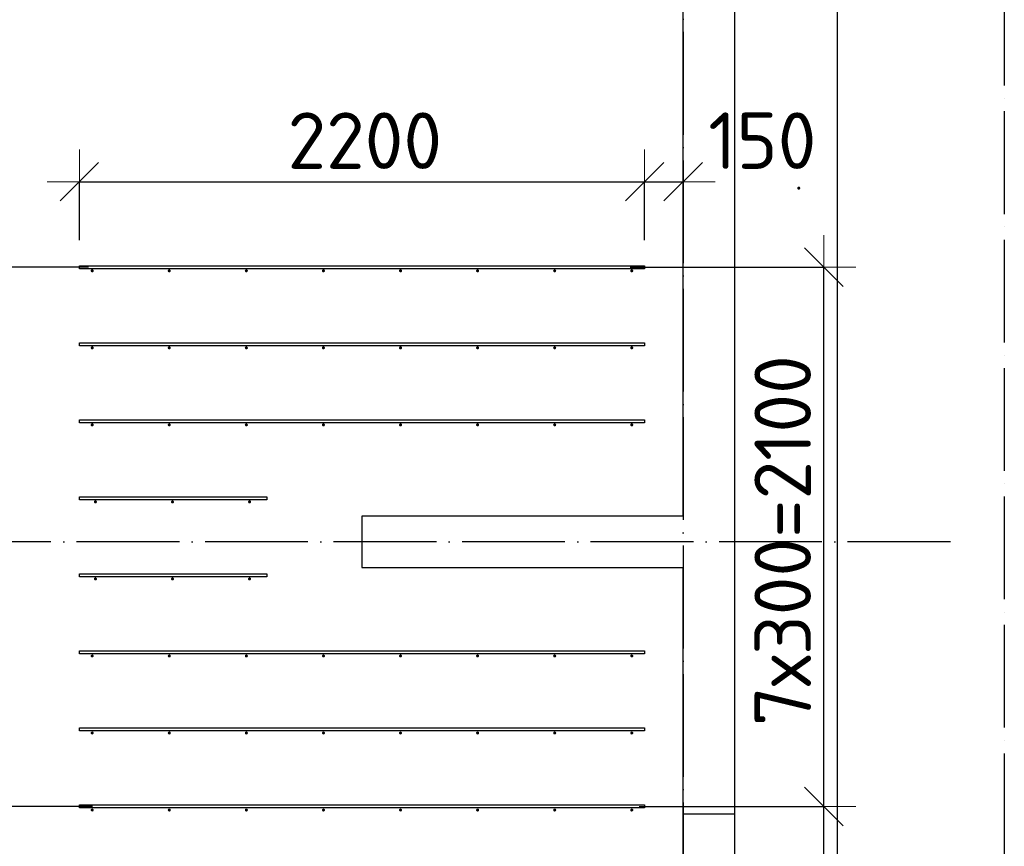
# Model space of a CAD drawing. Header units: millimetres. Extents: x -3483 to 105345, y -283423 to 72284.
# Tile 108 of 155: x 91318 to 95150, y 23915 to 27134. Entities that reach past the tile are written whole.
import ezdxf

# ---------------------------------------------------------------- set-up
doc = ezdxf.new("R2010")
doc.units = ezdxf.units.MM
doc.header["$PDMODE"] = 65
for name, pattern in [('______11', [500, 400, -50, 0, -50]), ('______2', [270, 200, -70]), ('______5', [1100, 800, -100, 100, -100])]:
    doc.linetypes.add(name, pattern=pattern)
for name, color, linetype, lineweight in [('Арм.стержн. Доп. арматура', 180, 'Continuous', 35), ('Размерная линия_ общее', 7, 'Continuous', 13), ('Стена_ общее', 7, 'Continuous', 35), ('Фундамент_ общее', 7, 'Continuous', 35)]:
    doc.layers.add(name, color=color, linetype=linetype, lineweight=lineweight)
doc.layers.add('Арм.стержн. Фиксатор', color=7, linetype='Continuous', lineweight=35, true_color=0x501e0f)
doc.layers.add('Осевая линия_ общее', color=7, linetype='______5', lineweight=13, true_color=0xa0a0a0)
doc.styles.add('ISOCPEUR', font='ISOCPEUR')
doc.dimstyles.new('DIMSTYLE_4', dxfattribs={"dimtxt": 220, "dimasz": 250, "dimexe": 0, "dimexo": 0, "dimgap": 110, "dimtad": 2, "dimdec": 0, "dimrnd": 5, "dimzin": 12, "dimdsep": 46, "dimtxsty": 'ISOCPEUR', "dimblk1": 'ALL_ML_STRICH', "dimblk2": 'ALL_ML_STRICH', "dimsah": 1, "dimcen": 0, "dimclrd": 7, "dimclre": 256, "dimclrt": 7, "dimadec": 0, "dimazin": 0, "dimtfac": 1, "dimtdec": 0, "dimtix": 1, "dimtmove": 2, "dimatfit": 3, "dimfxl": 0, "dimtzin": 0, "dimlwd": 0, "dimlwe": -3, "dimarcsym": 0})
doc.dimstyles.new('DIMSTYLE_5', dxfattribs={"dimtxt": 220, "dimasz": 250, "dimexe": 0, "dimexo": 0, "dimgap": 110, "dimtad": 2, "dimdec": 0, "dimrnd": 5, "dimzin": 12, "dimdsep": 46, "dimtxsty": 'ISOCPEUR', "dimblk1": 'ALL_ML_STRICH', "dimblk2": 'ALL_ML_STRICH', "dimsah": 1, "dimcen": 0, "dimclrd": 7, "dimclre": 256, "dimclrt": 7, "dimadec": 0, "dimazin": 0, "dimtfac": 1, "dimtdec": 0, "dimtix": 1, "dimtmove": 2, "dimatfit": 3, "dimfxl": 0, "dimtvp": 1.2, "dimtzin": 0, "dimlwd": 0, "dimlwe": -3, "dimarcsym": 0})

# ---------------------------------------------------------------- blocks, each defined once
blk = doc.blocks.new('СЛОЖНЫЙ_ОБЪЕКТ_2')
at = {"layer": 'Стена_ общее', "color": 9, "linetype": 'Continuous', "lineweight": -3, "true_color": 0xc7c7c7, "transparency": 33554687}
for p, q in [((93900, 25200), (93900, 31590)), ((94100, 31590), (94100, 21886.4)), ((92650, 25200), (92650, 25000)), ((93900, 25200), (92650, 25200)), ((92650, 25000), (93900, 25000)), ((93900, 21900), (93900, 25000))]:
    blk.add_line(p, q, dxfattribs=at)
at = {"layer": 'Стена_ общее', "color": 9, "linetype": '______2', "lineweight": -3, "true_color": 0xc7c7c7, "transparency": 33554687}
blk.add_line((94100, 24040), (93900, 24040), dxfattribs=at)
blk = doc.blocks.new('ALL_ML_STRICH')
at = {"color": 0, "linetype": 'ByBlock', "lineweight": -2}
for p, q in [((0, -0.5), (0, 0.5)), ((-0.3, -0.3), (0.3, 0.3)), ((-1, 0), (0.5, 0))]:
    blk.add_line(p, q, dxfattribs=at)
blk = doc.blocks.new('*D639')
at = {"layer": 'DEFPOINTS', "color": 7, "linetype": 'Continuous', "lineweight": 13, "transparency": 33554687}
for p in [(91550, 26502.9), (91550, 26176), (93750, 26176)]:
    blk.add_point(p, dxfattribs=at)
at = {"layer": 'Размерная линия_ общее', "color": 253, "linetype": 'Continuous', "lineweight": -2, "true_color": 0xa0a0a0, "transparency": 33554687}
for p, q in [((91550, 26276), (91550, 26502.9)), ((93750, 26276), (93750, 26502.9))]:
    blk.add_line(p, q, dxfattribs=at)
at = {"layer": 'Размерная линия_ общее', "color": 7, "linetype": 'Continuous', "lineweight": -2, "transparency": 33554687}
blk.add_line((91550, 26502.9), (93750, 26502.9), dxfattribs=at)
at = {"layer": 'Размерная линия_ общее', "color": 7, "linetype": 'Continuous', "lineweight": 13, "transparency": 33554687, "xscale": 250, "yscale": 250, "zscale": 250, "rotation": 180}
blk.add_blockref('ALL_ML_STRICH', (91550, 26502.9), dxfattribs=at)
at = {"layer": 'Размерная линия_ общее', "color": 7, "linetype": 'Continuous', "lineweight": 13, "transparency": 33554687, "xscale": 250, "yscale": 250, "zscale": 250}
blk.add_blockref('ALL_ML_STRICH', (93750, 26502.9), dxfattribs=at)
at = {"layer": 'Размерная линия_ общее', "color": 7, "linetype": 'Continuous', "lineweight": 13, "transparency": 33554687, "insert": (92661, 26662.9), "char_height": 220, "width": 880, "attachment_point": 5, "style": 'ISOCPEUR'}
blk.add_mtext('\\A1;{2200}', dxfattribs=at)
blk = doc.blocks.new('*D640')
at = {"layer": 'DEFPOINTS', "color": 7, "linetype": 'Continuous', "lineweight": 13, "transparency": 33554687}
for p in [(93750, 26502.9), (93900, 26514.1), (93750, 26176)]:
    blk.add_point(p, dxfattribs=at)
at = {"layer": 'Размерная линия_ общее', "color": 253, "linetype": 'Continuous', "lineweight": -2, "true_color": 0xa0a0a0, "transparency": 33554687}
for p, q in [((93750, 26276), (93750, 26502.9)), ((93900, 26502.9), (93900, 26502.9))]:
    blk.add_line(p, q, dxfattribs=at)
at = {"layer": 'Размерная линия_ общее', "color": 7, "linetype": 'Continuous', "lineweight": -2, "transparency": 33554687}
blk.add_line((93750, 26502.9), (93900, 26502.9), dxfattribs=at)
at = {"layer": 'Размерная линия_ общее', "color": 7, "linetype": 'Continuous', "lineweight": 13, "transparency": 33554687, "xscale": 250, "yscale": 250, "zscale": 250, "rotation": 180}
blk.add_blockref('ALL_ML_STRICH', (93750, 26502.9), dxfattribs=at)
at = {"layer": 'Размерная линия_ общее', "color": 7, "linetype": 'Continuous', "lineweight": 13, "transparency": 33554687, "xscale": 250, "yscale": 250, "zscale": 250}
blk.add_blockref('ALL_ML_STRICH', (93900, 26502.9), dxfattribs=at)
at = {"layer": 'Размерная линия_ общее', "color": 7, "linetype": 'Continuous', "lineweight": 13, "transparency": 33554687, "insert": (94208.2, 26662.9), "char_height": 220, "width": 660, "attachment_point": 5, "style": 'ISOCPEUR'}
blk.add_mtext('\\A1;{150}', dxfattribs=at)
blk = doc.blocks.new('*D643')
at = {"layer": 'DEFPOINTS', "color": 7, "linetype": 'Continuous', "lineweight": 13, "transparency": 33554687}
for p in [(91701.7, 24070), (90959.8, 22870), (91740.1, 22870)]:
    blk.add_point(p, dxfattribs=at)
at = {"layer": 'Размерная линия_ общее', "color": 253, "linetype": 'Continuous', "lineweight": -2, "true_color": 0xa0a0a0, "transparency": 33554687}
for p, q in [((91601.7, 24070), (90959.8, 24070)), ((91640.1, 22870), (90959.8, 22870))]:
    blk.add_line(p, q, dxfattribs=at)
at = {"layer": 'Размерная линия_ общее', "color": 7, "linetype": 'Continuous', "lineweight": -2, "transparency": 33554687}
blk.add_line((90959.8, 22870), (90959.8, 24070), dxfattribs=at)
at = {"layer": 'Размерная линия_ общее', "color": 7, "linetype": 'Continuous', "lineweight": 13, "transparency": 33554687, "xscale": 250, "yscale": 250, "zscale": 250}
for p, rotation in [((90959.8, 24070), 90), ((90959.8, 22870), 270)]:
    blk.add_blockref('ALL_ML_STRICH', p, dxfattribs=dict(at, rotation=rotation))
at = {"layer": 'Размерная линия_ общее', "color": 7, "linetype": 'Continuous', "lineweight": 13, "transparency": 33554687, "insert": (90799.8, 23503), "char_height": 220, "width": 880, "attachment_point": 5, "rotation": 90, "style": 'ISOCPEUR'}
blk.add_mtext('\\A1;{1200}', dxfattribs=at)
blk = doc.blocks.new('*D644')
at = {"layer": 'DEFPOINTS', "color": 7, "linetype": 'Continuous', "lineweight": 13, "transparency": 33554687}
for p in [(91165.6, 25100), (90959.8, 24070), (91701.7, 24070)]:
    blk.add_point(p, dxfattribs=at)
at = {"layer": 'Размерная линия_ общее', "color": 253, "linetype": 'Continuous', "lineweight": -2, "true_color": 0xa0a0a0, "transparency": 33554687}
for p, q in [((91065.6, 25100), (90959.8, 25100)), ((91601.7, 24070), (90959.8, 24070))]:
    blk.add_line(p, q, dxfattribs=at)
at = {"layer": 'Размерная линия_ общее', "color": 7, "linetype": 'Continuous', "lineweight": -2, "transparency": 33554687}
blk.add_line((90959.8, 24070), (90959.8, 25100), dxfattribs=at)
at = {"layer": 'Размерная линия_ общее', "color": 7, "linetype": 'Continuous', "lineweight": 13, "transparency": 33554687, "xscale": 250, "yscale": 250, "zscale": 250}
for p, rotation in [((90959.8, 25100), 90), ((90959.8, 24070), 270)]:
    blk.add_blockref('ALL_ML_STRICH', p, dxfattribs=dict(at, rotation=rotation))
at = {"layer": 'Размерная линия_ общее', "color": 7, "linetype": 'Continuous', "lineweight": 13, "transparency": 33554687, "insert": (90799.8, 24618), "char_height": 220, "width": 880, "attachment_point": 5, "rotation": 90, "style": 'ISOCPEUR'}
blk.add_mtext('\\A1;{1030}', dxfattribs=at)
blk = doc.blocks.new('*D645')
at = {"layer": 'DEFPOINTS', "color": 7, "linetype": 'Continuous', "lineweight": 13, "transparency": 33554687}
for p in [(91685.4, 26170), (90959.8, 25100), (91165.6, 25100)]:
    blk.add_point(p, dxfattribs=at)
at = {"layer": 'Размерная линия_ общее', "color": 253, "linetype": 'Continuous', "lineweight": -2, "true_color": 0xa0a0a0, "transparency": 33554687}
for p, q in [((91585.4, 26170), (90959.8, 26170)), ((91065.6, 25100), (90959.8, 25100))]:
    blk.add_line(p, q, dxfattribs=at)
at = {"layer": 'Размерная линия_ общее', "color": 7, "linetype": 'Continuous', "lineweight": -2, "transparency": 33554687}
blk.add_line((90959.8, 25100), (90959.8, 26170), dxfattribs=at)
at = {"layer": 'Размерная линия_ общее', "color": 7, "linetype": 'Continuous', "lineweight": 13, "transparency": 33554687, "xscale": 250, "yscale": 250, "zscale": 250}
for p, rotation in [((90959.8, 26170), 90), ((90959.8, 25100), 270)]:
    blk.add_blockref('ALL_ML_STRICH', p, dxfattribs=dict(at, rotation=rotation))
at = {"layer": 'Размерная линия_ общее', "color": 7, "linetype": 'Continuous', "lineweight": 13, "transparency": 33554687, "insert": (90799.8, 25668), "char_height": 220, "width": 880, "attachment_point": 5, "rotation": 90, "style": 'ISOCPEUR'}
blk.add_mtext('\\A1;{1070}', dxfattribs=at)
blk = doc.blocks.new('*D649')
at = {"layer": 'DEFPOINTS', "color": 7, "linetype": 'Continuous', "lineweight": 13, "transparency": 33554687}
for p in [(93628.9, 24070), (93612.5, 22870), (94447.5, 22870)]:
    blk.add_point(p, dxfattribs=at)
at = {"layer": 'Размерная линия_ общее', "color": 253, "linetype": 'Continuous', "lineweight": -2, "true_color": 0xa0a0a0, "transparency": 33554687}
for p, q in [((93728.9, 24070), (94447.5, 24070)), ((93712.5, 22870), (94447.5, 22870))]:
    blk.add_line(p, q, dxfattribs=at)
at = {"layer": 'Размерная линия_ общее', "color": 7, "linetype": 'Continuous', "lineweight": -2, "transparency": 33554687}
blk.add_line((94447.5, 22870), (94447.5, 24070), dxfattribs=at)
at = {"layer": 'Размерная линия_ общее', "color": 7, "linetype": 'Continuous', "lineweight": 13, "transparency": 33554687, "xscale": 250, "yscale": 250, "zscale": 250}
for p, rotation in [((94447.5, 24070), 90), ((94447.5, 22870), 270)]:
    blk.add_blockref('ALL_ML_STRICH', p, dxfattribs=dict(at, rotation=rotation))
at = {"layer": 'Размерная линия_ общее', "color": 7, "linetype": 'Continuous', "lineweight": 13, "transparency": 33554687, "insert": (94287.5, 23503), "char_height": 220, "width": 880, "attachment_point": 5, "rotation": 90, "style": 'ISOCPEUR'}
blk.add_mtext('\\A1;{1200}', dxfattribs=at)
blk = doc.blocks.new('*D650')
at = {"layer": 'DEFPOINTS', "color": 7, "linetype": 'Continuous', "lineweight": 13, "transparency": 33554687}
for p in [(93594.1, 26170), (93628.9, 24070), (94447.5, 24070)]:
    blk.add_point(p, dxfattribs=at)
at = {"layer": 'Размерная линия_ общее', "color": 253, "linetype": 'Continuous', "lineweight": -2, "true_color": 0xa0a0a0, "transparency": 33554687}
for p, q in [((93694.1, 26170), (94447.5, 26170)), ((93728.9, 24070), (94447.5, 24070))]:
    blk.add_line(p, q, dxfattribs=at)
at = {"layer": 'Размерная линия_ общее', "color": 7, "linetype": 'Continuous', "lineweight": -2, "transparency": 33554687}
blk.add_line((94447.5, 24070), (94447.5, 26170), dxfattribs=at)
at = {"layer": 'Размерная линия_ общее', "color": 7, "linetype": 'Continuous', "lineweight": 13, "transparency": 33554687, "xscale": 250, "yscale": 250, "zscale": 250}
for p, rotation in [((94447.5, 26170), 90), ((94447.5, 24070), 270)]:
    blk.add_blockref('ALL_ML_STRICH', p, dxfattribs=dict(at, rotation=rotation))
at = {"layer": 'Размерная линия_ общее', "color": 7, "linetype": 'Continuous', "lineweight": 13, "transparency": 33554687, "insert": (94177.5, 24383), "char_height": 220, "width": 11, "attachment_point": 1, "rotation": 90, "line_spacing_factor": 0.60241, "style": 'ISOCPEUR'}
blk.add_mtext('7х300=2100', dxfattribs=at)

msp = doc.modelspace()

# ---------------------------------------------------------------- hatches: boundary and pattern name
at = {"layer": 'Арм.стержн. Доп. арматура', "linetype": 'Continuous', "lineweight": 35, "transparency": 33554687}
for points in [[(91606, 26156), (91605.5, 26158.3), (91604.2, 26160.2), (91602.3, 26161.5), (91600, 26162), (91597.7, 26161.5), (91595.8, 26160.2), (91594.5, 26158.3), (91594, 26156), (91594.5, 26153.7), (91595.8, 26151.8), (91597.7, 26150.5), (91600, 26150), (91602.3, 26150.5), (91604.2, 26151.8), (91605.5, 26153.7)], [(91906, 26156), (91905.5, 26158.3), (91904.2, 26160.2), (91902.3, 26161.5), (91900, 26162), (91897.7, 26161.5), (91895.8, 26160.2), (91894.5, 26158.3), (91894, 26156), (91894.5, 26153.7), (91895.8, 26151.8), (91897.7, 26150.5), (91900, 26150), (91902.3, 26150.5), (91904.2, 26151.8), (91905.5, 26153.7)], [(92206, 26156), (92205.5, 26158.3), (92204.2, 26160.2), (92202.3, 26161.5), (92200, 26162), (92197.7, 26161.5), (92195.8, 26160.2), (92194.5, 26158.3), (92194, 26156), (92194.5, 26153.7), (92195.8, 26151.8), (92197.7, 26150.5), (92200, 26150), (92202.3, 26150.5), (92204.2, 26151.8), (92205.5, 26153.7)], [(92506, 26156), (92505.5, 26158.3), (92504.2, 26160.2), (92502.3, 26161.5), (92500, 26162), (92497.7, 26161.5), (92495.8, 26160.2), (92494.5, 26158.3), (92494, 26156), (92494.5, 26153.7), (92495.8, 26151.8), (92497.7, 26150.5), (92500, 26150), (92502.3, 26150.5), (92504.2, 26151.8), (92505.5, 26153.7)], [(92806, 26156), (92805.5, 26158.3), (92804.2, 26160.2), (92802.3, 26161.5), (92800, 26162), (92797.7, 26161.5), (92795.8, 26160.2), (92794.5, 26158.3), (92794, 26156), (92794.5, 26153.7), (92795.8, 26151.8), (92797.7, 26150.5), (92800, 26150), (92802.3, 26150.5), (92804.2, 26151.8), (92805.5, 26153.7)], [(93106, 26156), (93105.5, 26158.3), (93104.2, 26160.2), (93102.3, 26161.5), (93100, 26162), (93097.7, 26161.5), (93095.8, 26160.2), (93094.5, 26158.3), (93094, 26156), (93094.5, 26153.7), (93095.8, 26151.8), (93097.7, 26150.5), (93100, 26150), (93102.3, 26150.5), (93104.2, 26151.8), (93105.5, 26153.7)], [(93406, 26156), (93405.5, 26158.3), (93404.2, 26160.2), (93402.3, 26161.5), (93400, 26162), (93397.7, 26161.5), (93395.8, 26160.2), (93394.5, 26158.3), (93394, 26156), (93394.5, 26153.7), (93395.8, 26151.8), (93397.7, 26150.5), (93400, 26150), (93402.3, 26150.5), (93404.2, 26151.8), (93405.5, 26153.7)], [(93706, 26156), (93705.5, 26158.3), (93704.2, 26160.2), (93702.3, 26161.5), (93700, 26162), (93697.7, 26161.5), (93695.8, 26160.2), (93694.5, 26158.3), (93694, 26156), (93694.5, 26153.7), (93695.8, 26151.8), (93697.7, 26150.5), (93700, 26150), (93702.3, 26150.5), (93704.2, 26151.8), (93705.5, 26153.7)], [(91606, 25856), (91605.5, 25858.3), (91604.2, 25860.2), (91602.3, 25861.5), (91600, 25862), (91597.7, 25861.5), (91595.8, 25860.2), (91594.5, 25858.3), (91594, 25856), (91594.5, 25853.7), (91595.8, 25851.8), (91597.7, 25850.5), (91600, 25850), (91602.3, 25850.5), (91604.2, 25851.8), (91605.5, 25853.7)], [(91906, 25856), (91905.5, 25858.3), (91904.2, 25860.2), (91902.3, 25861.5), (91900, 25862), (91897.7, 25861.5), (91895.8, 25860.2), (91894.5, 25858.3), (91894, 25856), (91894.5, 25853.7), (91895.8, 25851.8), (91897.7, 25850.5), (91900, 25850), (91902.3, 25850.5), (91904.2, 25851.8), (91905.5, 25853.7)], [(92206, 25856), (92205.5, 25858.3), (92204.2, 25860.2), (92202.3, 25861.5), (92200, 25862), (92197.7, 25861.5), (92195.8, 25860.2), (92194.5, 25858.3), (92194, 25856), (92194.5, 25853.7), (92195.8, 25851.8), (92197.7, 25850.5), (92200, 25850), (92202.3, 25850.5), (92204.2, 25851.8), (92205.5, 25853.7)], [(92506, 25856), (92505.5, 25858.3), (92504.2, 25860.2), (92502.3, 25861.5), (92500, 25862), (92497.7, 25861.5), (92495.8, 25860.2), (92494.5, 25858.3), (92494, 25856), (92494.5, 25853.7), (92495.8, 25851.8), (92497.7, 25850.5), (92500, 25850), (92502.3, 25850.5), (92504.2, 25851.8), (92505.5, 25853.7)], [(92806, 25856), (92805.5, 25858.3), (92804.2, 25860.2), (92802.3, 25861.5), (92800, 25862), (92797.7, 25861.5), (92795.8, 25860.2), (92794.5, 25858.3), (92794, 25856), (92794.5, 25853.7), (92795.8, 25851.8), (92797.7, 25850.5), (92800, 25850), (92802.3, 25850.5), (92804.2, 25851.8), (92805.5, 25853.7)], [(93106, 25856), (93105.5, 25858.3), (93104.2, 25860.2), (93102.3, 25861.5), (93100, 25862), (93097.7, 25861.5), (93095.8, 25860.2), (93094.5, 25858.3), (93094, 25856), (93094.5, 25853.7), (93095.8, 25851.8), (93097.7, 25850.5), (93100, 25850), (93102.3, 25850.5), (93104.2, 25851.8), (93105.5, 25853.7)], [(93406, 25856), (93405.5, 25858.3), (93404.2, 25860.2), (93402.3, 25861.5), (93400, 25862), (93397.7, 25861.5), (93395.8, 25860.2), (93394.5, 25858.3), (93394, 25856), (93394.5, 25853.7), (93395.8, 25851.8), (93397.7, 25850.5), (93400, 25850), (93402.3, 25850.5), (93404.2, 25851.8), (93405.5, 25853.7)], [(93706, 25856), (93705.5, 25858.3), (93704.2, 25860.2), (93702.3, 25861.5), (93700, 25862), (93697.7, 25861.5), (93695.8, 25860.2), (93694.5, 25858.3), (93694, 25856), (93694.5, 25853.7), (93695.8, 25851.8), (93697.7, 25850.5), (93700, 25850), (93702.3, 25850.5), (93704.2, 25851.8), (93705.5, 25853.7)], [(91606, 25556), (91605.5, 25558.3), (91604.2, 25560.2), (91602.3, 25561.5), (91600, 25562), (91597.7, 25561.5), (91595.8, 25560.2), (91594.5, 25558.3), (91594, 25556), (91594.5, 25553.7), (91595.8, 25551.8), (91597.7, 25550.5), (91600, 25550), (91602.3, 25550.5), (91604.2, 25551.8), (91605.5, 25553.7)], [(91906, 25556), (91905.5, 25558.3), (91904.2, 25560.2), (91902.3, 25561.5), (91900, 25562), (91897.7, 25561.5), (91895.8, 25560.2), (91894.5, 25558.3), (91894, 25556), (91894.5, 25553.7), (91895.8, 25551.8), (91897.7, 25550.5), (91900, 25550), (91902.3, 25550.5), (91904.2, 25551.8), (91905.5, 25553.7)], [(92206, 25556), (92205.5, 25558.3), (92204.2, 25560.2), (92202.3, 25561.5), (92200, 25562), (92197.7, 25561.5), (92195.8, 25560.2), (92194.5, 25558.3), (92194, 25556), (92194.5, 25553.7), (92195.8, 25551.8), (92197.7, 25550.5), (92200, 25550), (92202.3, 25550.5), (92204.2, 25551.8), (92205.5, 25553.7)], [(92506, 25556), (92505.5, 25558.3), (92504.2, 25560.2), (92502.3, 25561.5), (92500, 25562), (92497.7, 25561.5), (92495.8, 25560.2), (92494.5, 25558.3), (92494, 25556), (92494.5, 25553.7), (92495.8, 25551.8), (92497.7, 25550.5), (92500, 25550), (92502.3, 25550.5), (92504.2, 25551.8), (92505.5, 25553.7)], [(92806, 25556), (92805.5, 25558.3), (92804.2, 25560.2), (92802.3, 25561.5), (92800, 25562), (92797.7, 25561.5), (92795.8, 25560.2), (92794.5, 25558.3), (92794, 25556), (92794.5, 25553.7), (92795.8, 25551.8), (92797.7, 25550.5), (92800, 25550), (92802.3, 25550.5), (92804.2, 25551.8), (92805.5, 25553.7)], [(93106, 25556), (93105.5, 25558.3), (93104.2, 25560.2), (93102.3, 25561.5), (93100, 25562), (93097.7, 25561.5), (93095.8, 25560.2), (93094.5, 25558.3), (93094, 25556), (93094.5, 25553.7), (93095.8, 25551.8), (93097.7, 25550.5), (93100, 25550), (93102.3, 25550.5), (93104.2, 25551.8), (93105.5, 25553.7)], [(93406, 25556), (93405.5, 25558.3), (93404.2, 25560.2), (93402.3, 25561.5), (93400, 25562), (93397.7, 25561.5), (93395.8, 25560.2), (93394.5, 25558.3), (93394, 25556), (93394.5, 25553.7), (93395.8, 25551.8), (93397.7, 25550.5), (93400, 25550), (93402.3, 25550.5), (93404.2, 25551.8), (93405.5, 25553.7)], [(93706, 25556), (93705.5, 25558.3), (93704.2, 25560.2), (93702.3, 25561.5), (93700, 25562), (93697.7, 25561.5), (93695.8, 25560.2), (93694.5, 25558.3), (93694, 25556), (93694.5, 25553.7), (93695.8, 25551.8), (93697.7, 25550.5), (93700, 25550), (93702.3, 25550.5), (93704.2, 25551.8), (93705.5, 25553.7)], [(91618.5, 25256), (91618, 25258.3), (91616.7, 25260.2), (91614.8, 25261.5), (91612.5, 25262), (91610.2, 25261.5), (91608.3, 25260.2), (91607, 25258.3), (91606.5, 25256), (91607, 25253.7), (91608.3, 25251.8), (91610.2, 25250.5), (91612.5, 25250), (91614.8, 25250.5), (91616.7, 25251.8), (91618, 25253.7)], [(91918.5, 25256), (91918, 25258.3), (91916.7, 25260.2), (91914.8, 25261.5), (91912.5, 25262), (91910.2, 25261.5), (91908.3, 25260.2), (91907, 25258.3), (91906.5, 25256), (91907, 25253.7), (91908.3, 25251.8), (91910.2, 25250.5), (91912.5, 25250), (91914.8, 25250.5), (91916.7, 25251.8), (91918, 25253.7)], [(92218.5, 25256), (92218, 25258.3), (92216.7, 25260.2), (92214.8, 25261.5), (92212.5, 25262), (92210.2, 25261.5), (92208.3, 25260.2), (92207, 25258.3), (92206.5, 25256), (92207, 25253.7), (92208.3, 25251.8), (92210.2, 25250.5), (92212.5, 25250), (92214.8, 25250.5), (92216.7, 25251.8), (92218, 25253.7)], [(91618.5, 24956), (91618, 24958.3), (91616.7, 24960.2), (91614.8, 24961.5), (91612.5, 24962), (91610.2, 24961.5), (91608.3, 24960.2), (91607, 24958.3), (91606.5, 24956), (91607, 24953.7), (91608.3, 24951.8), (91610.2, 24950.5), (91612.5, 24950), (91614.8, 24950.5), (91616.7, 24951.8), (91618, 24953.7)], [(91918.5, 24956), (91918, 24958.3), (91916.7, 24960.2), (91914.8, 24961.5), (91912.5, 24962), (91910.2, 24961.5), (91908.3, 24960.2), (91907, 24958.3), (91906.5, 24956), (91907, 24953.7), (91908.3, 24951.8), (91910.2, 24950.5), (91912.5, 24950), (91914.8, 24950.5), (91916.7, 24951.8), (91918, 24953.7)], [(92218.5, 24956), (92218, 24958.3), (92216.7, 24960.2), (92214.8, 24961.5), (92212.5, 24962), (92210.2, 24961.5), (92208.3, 24960.2), (92207, 24958.3), (92206.5, 24956), (92207, 24953.7), (92208.3, 24951.8), (92210.2, 24950.5), (92212.5, 24950), (92214.8, 24950.5), (92216.7, 24951.8), (92218, 24953.7)], [(91606, 24656), (91605.5, 24658.3), (91604.2, 24660.2), (91602.3, 24661.5), (91600, 24662), (91597.7, 24661.5), (91595.8, 24660.2), (91594.5, 24658.3), (91594, 24656), (91594.5, 24653.7), (91595.8, 24651.8), (91597.7, 24650.5), (91600, 24650), (91602.3, 24650.5), (91604.2, 24651.8), (91605.5, 24653.7)], [(91906, 24656), (91905.5, 24658.3), (91904.2, 24660.2), (91902.3, 24661.5), (91900, 24662), (91897.7, 24661.5), (91895.8, 24660.2), (91894.5, 24658.3), (91894, 24656), (91894.5, 24653.7), (91895.8, 24651.8), (91897.7, 24650.5), (91900, 24650), (91902.3, 24650.5), (91904.2, 24651.8), (91905.5, 24653.7)], [(92206, 24656), (92205.5, 24658.3), (92204.2, 24660.2), (92202.3, 24661.5), (92200, 24662), (92197.7, 24661.5), (92195.8, 24660.2), (92194.5, 24658.3), (92194, 24656), (92194.5, 24653.7), (92195.8, 24651.8), (92197.7, 24650.5), (92200, 24650), (92202.3, 24650.5), (92204.2, 24651.8), (92205.5, 24653.7)], [(92506, 24656), (92505.5, 24658.3), (92504.2, 24660.2), (92502.3, 24661.5), (92500, 24662), (92497.7, 24661.5), (92495.8, 24660.2), (92494.5, 24658.3), (92494, 24656), (92494.5, 24653.7), (92495.8, 24651.8), (92497.7, 24650.5), (92500, 24650), (92502.3, 24650.5), (92504.2, 24651.8), (92505.5, 24653.7)], [(92806, 24656), (92805.5, 24658.3), (92804.2, 24660.2), (92802.3, 24661.5), (92800, 24662), (92797.7, 24661.5), (92795.8, 24660.2), (92794.5, 24658.3), (92794, 24656), (92794.5, 24653.7), (92795.8, 24651.8), (92797.7, 24650.5), (92800, 24650), (92802.3, 24650.5), (92804.2, 24651.8), (92805.5, 24653.7)], [(93106, 24656), (93105.5, 24658.3), (93104.2, 24660.2), (93102.3, 24661.5), (93100, 24662), (93097.7, 24661.5), (93095.8, 24660.2), (93094.5, 24658.3), (93094, 24656), (93094.5, 24653.7), (93095.8, 24651.8), (93097.7, 24650.5), (93100, 24650), (93102.3, 24650.5), (93104.2, 24651.8), (93105.5, 24653.7)], [(93406, 24656), (93405.5, 24658.3), (93404.2, 24660.2), (93402.3, 24661.5), (93400, 24662), (93397.7, 24661.5), (93395.8, 24660.2), (93394.5, 24658.3), (93394, 24656), (93394.5, 24653.7), (93395.8, 24651.8), (93397.7, 24650.5), (93400, 24650), (93402.3, 24650.5), (93404.2, 24651.8), (93405.5, 24653.7)], [(93706, 24656), (93705.5, 24658.3), (93704.2, 24660.2), (93702.3, 24661.5), (93700, 24662), (93697.7, 24661.5), (93695.8, 24660.2), (93694.5, 24658.3), (93694, 24656), (93694.5, 24653.7), (93695.8, 24651.8), (93697.7, 24650.5), (93700, 24650), (93702.3, 24650.5), (93704.2, 24651.8), (93705.5, 24653.7)], [(91606, 24356), (91605.5, 24358.3), (91604.2, 24360.2), (91602.3, 24361.5), (91600, 24362), (91597.7, 24361.5), (91595.8, 24360.2), (91594.5, 24358.3), (91594, 24356), (91594.5, 24353.7), (91595.8, 24351.8), (91597.7, 24350.5), (91600, 24350), (91602.3, 24350.5), (91604.2, 24351.8), (91605.5, 24353.7)], [(91906, 24356), (91905.5, 24358.3), (91904.2, 24360.2), (91902.3, 24361.5), (91900, 24362), (91897.7, 24361.5), (91895.8, 24360.2), (91894.5, 24358.3), (91894, 24356), (91894.5, 24353.7), (91895.8, 24351.8), (91897.7, 24350.5), (91900, 24350), (91902.3, 24350.5), (91904.2, 24351.8), (91905.5, 24353.7)], [(92206, 24356), (92205.5, 24358.3), (92204.2, 24360.2), (92202.3, 24361.5), (92200, 24362), (92197.7, 24361.5), (92195.8, 24360.2), (92194.5, 24358.3), (92194, 24356), (92194.5, 24353.7), (92195.8, 24351.8), (92197.7, 24350.5), (92200, 24350), (92202.3, 24350.5), (92204.2, 24351.8), (92205.5, 24353.7)], [(92506, 24356), (92505.5, 24358.3), (92504.2, 24360.2), (92502.3, 24361.5), (92500, 24362), (92497.7, 24361.5), (92495.8, 24360.2), (92494.5, 24358.3), (92494, 24356), (92494.5, 24353.7), (92495.8, 24351.8), (92497.7, 24350.5), (92500, 24350), (92502.3, 24350.5), (92504.2, 24351.8), (92505.5, 24353.7)], [(92806, 24356), (92805.5, 24358.3), (92804.2, 24360.2), (92802.3, 24361.5), (92800, 24362), (92797.7, 24361.5), (92795.8, 24360.2), (92794.5, 24358.3), (92794, 24356), (92794.5, 24353.7), (92795.8, 24351.8), (92797.7, 24350.5), (92800, 24350), (92802.3, 24350.5), (92804.2, 24351.8), (92805.5, 24353.7)], [(93106, 24356), (93105.5, 24358.3), (93104.2, 24360.2), (93102.3, 24361.5), (93100, 24362), (93097.7, 24361.5), (93095.8, 24360.2), (93094.5, 24358.3), (93094, 24356), (93094.5, 24353.7), (93095.8, 24351.8), (93097.7, 24350.5), (93100, 24350), (93102.3, 24350.5), (93104.2, 24351.8), (93105.5, 24353.7)], [(93406, 24356), (93405.5, 24358.3), (93404.2, 24360.2), (93402.3, 24361.5), (93400, 24362), (93397.7, 24361.5), (93395.8, 24360.2), (93394.5, 24358.3), (93394, 24356), (93394.5, 24353.7), (93395.8, 24351.8), (93397.7, 24350.5), (93400, 24350), (93402.3, 24350.5), (93404.2, 24351.8), (93405.5, 24353.7)], [(93706, 24356), (93705.5, 24358.3), (93704.2, 24360.2), (93702.3, 24361.5), (93700, 24362), (93697.7, 24361.5), (93695.8, 24360.2), (93694.5, 24358.3), (93694, 24356), (93694.5, 24353.7), (93695.8, 24351.8), (93697.7, 24350.5), (93700, 24350), (93702.3, 24350.5), (93704.2, 24351.8), (93705.5, 24353.7)], [(91606, 24056), (91605.5, 24058.3), (91604.2, 24060.2), (91602.3, 24061.5), (91600, 24062), (91597.7, 24061.5), (91595.8, 24060.2), (91594.5, 24058.3), (91594, 24056), (91594.5, 24053.7), (91595.8, 24051.8), (91597.7, 24050.5), (91600, 24050), (91602.3, 24050.5), (91604.2, 24051.8), (91605.5, 24053.7)], [(91906, 24056), (91905.5, 24058.3), (91904.2, 24060.2), (91902.3, 24061.5), (91900, 24062), (91897.7, 24061.5), (91895.8, 24060.2), (91894.5, 24058.3), (91894, 24056), (91894.5, 24053.7), (91895.8, 24051.8), (91897.7, 24050.5), (91900, 24050), (91902.3, 24050.5), (91904.2, 24051.8), (91905.5, 24053.7)], [(92206, 24056), (92205.5, 24058.3), (92204.2, 24060.2), (92202.3, 24061.5), (92200, 24062), (92197.7, 24061.5), (92195.8, 24060.2), (92194.5, 24058.3), (92194, 24056), (92194.5, 24053.7), (92195.8, 24051.8), (92197.7, 24050.5), (92200, 24050), (92202.3, 24050.5), (92204.2, 24051.8), (92205.5, 24053.7)], [(92506, 24056), (92505.5, 24058.3), (92504.2, 24060.2), (92502.3, 24061.5), (92500, 24062), (92497.7, 24061.5), (92495.8, 24060.2), (92494.5, 24058.3), (92494, 24056), (92494.5, 24053.7), (92495.8, 24051.8), (92497.7, 24050.5), (92500, 24050), (92502.3, 24050.5), (92504.2, 24051.8), (92505.5, 24053.7)], [(92806, 24056), (92805.5, 24058.3), (92804.2, 24060.2), (92802.3, 24061.5), (92800, 24062), (92797.7, 24061.5), (92795.8, 24060.2), (92794.5, 24058.3), (92794, 24056), (92794.5, 24053.7), (92795.8, 24051.8), (92797.7, 24050.5), (92800, 24050), (92802.3, 24050.5), (92804.2, 24051.8), (92805.5, 24053.7)], [(93106, 24056), (93105.5, 24058.3), (93104.2, 24060.2), (93102.3, 24061.5), (93100, 24062), (93097.7, 24061.5), (93095.8, 24060.2), (93094.5, 24058.3), (93094, 24056), (93094.5, 24053.7), (93095.8, 24051.8), (93097.7, 24050.5), (93100, 24050), (93102.3, 24050.5), (93104.2, 24051.8), (93105.5, 24053.7)], [(93406, 24056), (93405.5, 24058.3), (93404.2, 24060.2), (93402.3, 24061.5), (93400, 24062), (93397.7, 24061.5), (93395.8, 24060.2), (93394.5, 24058.3), (93394, 24056), (93394.5, 24053.7), (93395.8, 24051.8), (93397.7, 24050.5), (93400, 24050), (93402.3, 24050.5), (93404.2, 24051.8), (93405.5, 24053.7)], [(93706, 24056), (93705.5, 24058.3), (93704.2, 24060.2), (93702.3, 24061.5), (93700, 24062), (93697.7, 24061.5), (93695.8, 24060.2), (93694.5, 24058.3), (93694, 24056), (93694.5, 24053.7), (93695.8, 24051.8), (93697.7, 24050.5), (93700, 24050), (93702.3, 24050.5), (93704.2, 24051.8), (93705.5, 24053.7)]]:
    msp.add_hatch(color=22, dxfattribs=at).paths.add_polyline_path(points)
at = {"layer": 'Арм.стержн. Фиксатор', "linetype": 'Continuous', "lineweight": 35, "transparency": 33554687}
msp.add_hatch(color=22, dxfattribs=at).paths.add_polyline_path([(94356, 26478), (94355.5, 26480.3), (94354.2, 26482.2), (94352.3, 26483.5), (94350, 26484), (94347.7, 26483.5), (94345.8, 26482.2), (94344.5, 26480.3), (94344, 26478), (94344.5, 26475.7), (94345.8, 26473.8), (94347.7, 26472.5), (94350, 26472), (94352.3, 26472.5), (94354.2, 26473.8), (94355.5, 26475.7)])

# ---------------------------------------------------------------- linework, layer by layer
at = {"layer": 'Арм.стержн. Доп. арматура', "color": 22, "linetype": 'Continuous', "lineweight": 25, "transparency": 33554687}
for points in [[(93750, 26164), (91550, 26164), (91550, 26176), (93750, 26176), (93750, 26164)], [(93750, 26164), (91550, 26164), (91550, 26176), (93750, 26176), (93750, 26164)], [(93750, 25864), (91550, 25864), (91550, 25876), (93750, 25876), (93750, 25864)], [(93750, 25864), (91550, 25864), (91550, 25876), (93750, 25876), (93750, 25864)], [(93750, 25564), (91550, 25564), (91550, 25576), (93750, 25576), (93750, 25564)], [(93750, 25564), (91550, 25564), (91550, 25576), (93750, 25576), (93750, 25564)], [(92280, 25264), (91550, 25264), (91550, 25276), (92280, 25276), (92280, 25264)], [(92280, 25264), (91550, 25264), (91550, 25276), (92280, 25276), (92280, 25264)], [(92280, 24964), (91550, 24964), (91550, 24976), (92280, 24976), (92280, 24964)], [(92280, 24964), (91550, 24964), (91550, 24976), (92280, 24976), (92280, 24964)], [(93750, 24664), (91550, 24664), (91550, 24676), (93750, 24676), (93750, 24664)], [(93750, 24664), (91550, 24664), (91550, 24676), (93750, 24676), (93750, 24664)], [(93750, 24364), (91550, 24364), (91550, 24376), (93750, 24376), (93750, 24364)], [(93750, 24364), (91550, 24364), (91550, 24376), (93750, 24376), (93750, 24364)], [(93750, 24064), (91550, 24064), (91550, 24076), (93750, 24076), (93750, 24064)], [(93750, 24064), (91550, 24064), (91550, 24076), (93750, 24076), (93750, 24064)]]:
    msp.add_lwpolyline(points, dxfattribs=at)
at = {"layer": 'Осевая линия_ общее', "color": 253, "linetype": '______11', "lineweight": -3, "true_color": 0xa0a0a0, "transparency": 33554687}
for p, q in [((93900, 46590), (93900, -2827.9)), ((95150, 40780), (95150, -2827.9)), ((94940, 25100), (77142.2, 25100))]:
    msp.add_line(p, q, dxfattribs=at)
at = {"layer": 'Фундамент_ общее', "color": 7, "lineweight": 25, "transparency": 33554687}
msp.add_line((94500, 31190), (94500, 22052), dxfattribs=at)
at = {"layer": 'Фундамент_ общее', "color": 7, "linetype": 'Continuous', "lineweight": 25, "transparency": 33554687}
msp.add_line((94500, 31190), (94500, 22052), dxfattribs=at)

# ---------------------------------------------------------------- block references
at = {"layer": 'Стена_ общее', "color": 9, "linetype": 'Continuous', "lineweight": -3, "true_color": 0xc7c7c7, "transparency": 33554687}
msp.add_blockref('СЛОЖНЫЙ_ОБЪЕКТ_2', (0, 0), dxfattribs=at)

# ---------------------------------------------------------------- dimensions: what is measured, and where the dimension line sits
at = {"layer": 'Размерная линия_ общее', "color": 7, "linetype": 'Continuous', "lineweight": 13, "transparency": 33554687}
for base, p1, p2, dimstyle, picture, middle in [((93750, 26502.9), (91550, 26276), (93750, 26276), 'DIMSTYLE_4', '*D639', (92661, 26662.9)), ((93900, 26502.9), (93750, 26276), (93900, 26502.9), 'DIMSTYLE_5', '*D640', (94208.2, 26662.9))]:
    dim = msp.add_linear_dim(base=base, p1=p1, p2=p2, dimstyle=dimstyle, override={"dimpost": '<>', "dimclrd": 7, "dimclre": 253, "dimclrt": 7, "dimlwd": 0, "dimlwe": 65533}, dxfattribs=at)
    dim.commit()
    dim.dimension.update_dxf_attribs({"geometry": picture, "text_midpoint": middle, "dimtype": 160})
for base, p1, p2, picture, middle in [((90959.8, 26170), (91065.6, 25100), (91585.4, 26170), '*D645', (90799.8, 25668)), ((90959.8, 25100), (91601.7, 24070), (91065.6, 25100), '*D644', (90799.8, 24618)), ((90959.8, 24070), (91640.1, 22870), (91601.7, 24070), '*D643', (90799.8, 23503)), ((94447.5, 24070), (93712.5, 22870), (93728.9, 24070), '*D649', (94287.5, 23503))]:
    dim = msp.add_linear_dim(base=base, p1=p1, p2=p2, angle=90, dimstyle='DIMSTYLE_4', override={"dimpost": '<>', "dimclrd": 7, "dimclre": 253, "dimclrt": 7, "dimlwd": 0, "dimlwe": 65533}, dxfattribs=at)
    dim.commit()
    dim.dimension.update_dxf_attribs({"geometry": picture, "text_midpoint": middle, "dimtype": 160})
dim = msp.add_linear_dim(base=(94447.5, 26170), p1=(93728.9, 24070), p2=(93694.1, 26170), angle=90, text='7х300=2100', dimstyle='DIMSTYLE_4', override={"dimpost": '<>', "dimclrd": 7, "dimclre": 253, "dimclrt": 7, "dimlwd": 0, "dimlwe": 65533}, dxfattribs=at)
dim.commit()
dim.dimension.update_dxf_attribs({"geometry": '*D650', "text_midpoint": (94337.5, 25120), "dimtype": 160})

doc.saveas('drawing.dxf')
